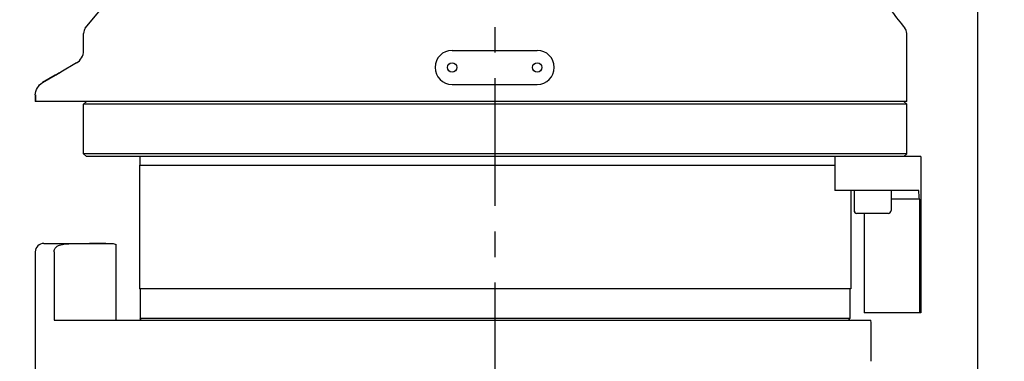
# Model space of a CAD drawing. Header units: millimetres. Extents: x 4086 to 10416, y 123 to 1549.
# Tile 242 of 256: x 9337 to 9395, y 1073 to 1093. Entities that reach past the tile are written whole.
import ezdxf

# ---------------------------------------------------------------- set-up
doc = ezdxf.new("R2010")
doc.units = ezdxf.units.MM
doc.linetypes.add('CENTER', pattern=[0.6, 0.375, -0.075, 0.075, -0.075])
for name, color, linetype in [('中心线', 7, 'Continuous'), ('尺寸标注', 7, 'Continuous'), ('运动范围', 7, 'Continuous')]:
    doc.layers.add(name, color=color, linetype=linetype)
doc.styles.add('思源黑', font='SourceHanSansCN-Normal.ttf')
doc.dimstyles.new('尺寸标注_1_6比例中六', dxfattribs={"dimtxt": 10, "dimasz": 8, "dimexe": 2, "dimexo": 1.5, "dimgap": 1, "dimtad": 1, "dimdec": 1, "dimlfac": 6, "dimdsep": 46, "dimtxsty": '思源黑', "dimcen": 0.09, "dimadec": 0, "dimazin": 0, "dimtp": 0.01, "dimtm": 0.01, "dimtfac": 1, "dimtdec": 1, "dimtofl": 0, "dimtmove": 0, "dimatfit": 3, "dimfxl": 1, "dimtolj": 1, "dimarcsym": 0})

# ---------------------------------------------------------------- blocks, each defined once
blk = doc.blocks.new('*D665')
at = {"layer": 'Defpoints', "color": 0}
for p in [(9304.882, 1121.465), (9386.488, 1121.465), (9340.564, 1038.131)]:
    blk.add_point(p, dxfattribs=at)
at = {"layer": '尺寸标注', "color": 0, "linetype": 'Continuous', "lineweight": -2}
for p, q in [((9384.988, 1121.465), (9302.882, 1121.465)), ((9304.882, 1046.131), (9304.882, 1113.465)), ((9339.064, 1038.131), (9302.882, 1038.131))]:
    blk.add_line(p, q, dxfattribs=at)
at = {"layer": '尺寸标注', "color": 0}
for points in [[(9306.215, 1113.465), (9303.549, 1113.465), (9304.882, 1121.465)], [(9303.549, 1046.131), (9306.215, 1046.131), (9304.882, 1038.131)]]:
    blk.add_solid(points, dxfattribs=at)
at = {"layer": '尺寸标注', "color": 0, "insert": (9293.527, 1079.97), "char_height": 10, "attachment_point": 2, "rotation": 90, "style": '思源黑'}
blk.add_mtext('\\A1;500', dxfattribs=at)
blk = doc.blocks.new('*D668')
at = {"layer": 'Defpoints', "color": 0}
for p in [(9651.931, 1121.465), (9364.758, 1034.002), (9651.931, 840.007)]:
    blk.add_point(p, dxfattribs=at)
at = {"layer": '尺寸标注', "color": 0, "linetype": 'Continuous', "lineweight": -2}
for p, q in [((9651.931, 1119.965), (9651.931, 838.007)), ((9364.758, 1032.502), (9364.758, 838.007)), ((9372.758, 840.007), (9643.931, 840.007))]:
    blk.add_line(p, q, dxfattribs=at)
at = {"layer": '尺寸标注', "color": 0}
for points in [[(9372.758, 841.34), (9372.758, 838.674), (9364.758, 840.007)], [(9643.931, 838.674), (9643.931, 841.34), (9651.931, 840.007)]]:
    blk.add_solid(points, dxfattribs=at)
at = {"layer": '尺寸标注', "color": 0, "insert": (9508.334, 851.376), "char_height": 10, "attachment_point": 2, "style": '思源黑'}
blk.add_mtext('\\A1;1723', dxfattribs=at)
blk = doc.blocks.new('*D669')
at = {"layer": 'Defpoints', "color": 0}
for p in [(9137.106, 1148.493), (9364.758, 1034.002), (9137.106, 840.007)]:
    blk.add_point(p, dxfattribs=at)
at = {"layer": '尺寸标注', "color": 0, "linetype": 'Continuous', "lineweight": -2}
for p, q in [((9137.106, 1146.993), (9137.106, 838.007)), ((9364.758, 1032.502), (9364.758, 838.007)), ((9356.758, 840.007), (9145.106, 840.007))]:
    blk.add_line(p, q, dxfattribs=at)
at = {"layer": '尺寸标注', "color": 0}
for points in [[(9145.106, 841.34), (9145.106, 838.674), (9137.106, 840.007)], [(9356.758, 838.674), (9356.758, 841.34), (9364.758, 840.007)]]:
    blk.add_solid(points, dxfattribs=at)
at = {"layer": '尺寸标注', "color": 0, "insert": (9250.964, 851.376), "char_height": 10, "attachment_point": 2, "style": '思源黑'}
blk.add_mtext('\\A1;1365.9', dxfattribs=at)
blk = doc.blocks.new('*D671')
at = {"layer": 'Defpoints', "color": 0}
for p in [(9435.833, 1121.465), (9364.758, 1034.002), (9435.833, 876.788)]:
    blk.add_point(p, dxfattribs=at)
at = {"layer": '尺寸标注', "color": 0, "linetype": 'Continuous', "lineweight": -2}
for p, q in [((9435.833, 1119.965), (9435.833, 874.788)), ((9364.758, 1032.502), (9364.758, 874.788)), ((9372.758, 876.788), (9427.833, 876.788))]:
    blk.add_line(p, q, dxfattribs=at)
at = {"layer": '尺寸标注', "color": 0}
for points in [[(9372.758, 878.121), (9372.758, 875.454), (9364.758, 876.788)], [(9427.833, 875.454), (9427.833, 878.121), (9435.833, 876.788)]]:
    blk.add_solid(points, dxfattribs=at)
at = {"layer": '尺寸标注', "color": 0, "insert": (9400.059, 888.143), "char_height": 10, "attachment_point": 2, "style": '思源黑'}
blk.add_mtext('\\A1;426.5', dxfattribs=at)
blk = doc.blocks.new('*D672')
at = {"layer": 'Defpoints', "color": 0}
for p in [(9199.242, 1121.465), (9364.758, 1034.002), (9199.242, 876.788)]:
    blk.add_point(p, dxfattribs=at)
at = {"layer": '尺寸标注', "color": 0, "linetype": 'Continuous', "lineweight": -2}
for p, q in [((9199.242, 1119.965), (9199.242, 874.788)), ((9364.758, 1032.502), (9364.758, 874.788)), ((9356.758, 876.788), (9207.242, 876.788))]:
    blk.add_line(p, q, dxfattribs=at)
at = {"layer": '尺寸标注', "color": 0}
for points in [[(9207.242, 878.121), (9207.242, 875.454), (9199.242, 876.788)], [(9356.758, 875.454), (9356.758, 878.121), (9364.758, 876.788)]]:
    blk.add_solid(points, dxfattribs=at)
at = {"layer": '尺寸标注', "color": 0, "insert": (9281.677, 888.156), "char_height": 10, "attachment_point": 2, "style": '思源黑'}
blk.add_mtext('\\A1;993.1', dxfattribs=at)
blk = doc.blocks.new('*D674')
at = {"layer": 'Defpoints', "color": 0}
for p in [(9393.098, 1380.298), (9705.708, 1380.298), (9397.002, 1038.131)]:
    blk.add_point(p, dxfattribs=at)
at = {"layer": '尺寸标注', "color": 0, "linetype": 'Continuous', "lineweight": -2}
for p, q in [((9394.598, 1380.298), (9707.708, 1380.298)), ((9705.708, 1046.131), (9705.708, 1372.298)), ((9398.502, 1038.131), (9707.708, 1038.131))]:
    blk.add_line(p, q, dxfattribs=at)
at = {"layer": '尺寸标注', "color": 0}
for points in [[(9707.041, 1372.298), (9704.375, 1372.298), (9705.708, 1380.298)], [(9704.375, 1046.131), (9707.041, 1046.131), (9705.708, 1038.131)]]:
    blk.add_solid(points, dxfattribs=at)
at = {"layer": '尺寸标注', "color": 0, "insert": (9694.339, 1209.225), "char_height": 10, "attachment_point": 2, "rotation": 90, "style": '思源黑'}
blk.add_mtext('\\A1;2053', dxfattribs=at)
blk = doc.blocks.new('*D678')
at = {"layer": 'Defpoints', "color": 0}
for p in [(9393.081, 1114.798), (9364.758, 1034.002), (9393.081, 985.814)]:
    blk.add_point(p, dxfattribs=at)
at = {"layer": '尺寸标注', "color": 0, "linetype": 'Continuous', "lineweight": -2}
for p, q in [((9393.081, 1113.298), (9393.081, 983.814)), ((9364.758, 1032.502), (9364.758, 983.814)), ((9372.758, 985.814), (9385.081, 985.814))]:
    blk.add_line(p, q, dxfattribs=at)
at = {"layer": '尺寸标注', "color": 0}
for points in [[(9372.758, 987.147), (9372.758, 984.48), (9364.758, 985.814)], [(9385.081, 984.48), (9385.081, 987.147), (9393.081, 985.814)]]:
    blk.add_solid(points, dxfattribs=at)
at = {"layer": '尺寸标注', "color": 0, "insert": (9379.199, 997.169), "char_height": 10, "attachment_point": 2, "style": '思源黑'}
blk.add_mtext('\\A1;170', dxfattribs=at)

msp = doc.modelspace()

# ---------------------------------------------------------------- linework, layer by layer
at = {"layer": '中心线', "color": 7, "linetype": 'CENTER', "ltscale": 20}
msp.add_line((9364.758, 1034.002), (9364.758, 1101.371), dxfattribs=at)
at = {"layer": '运动范围', "color": 7, "linetype": 'Continuous'}
for p, q in [((9340.693, 1092.432), (9344.694, 1097.298)), ((9340.591, 1091.112), (9340.591, 1092.13)), ((9388.924, 1088.131), (9388.924, 1092.13)), ((9362.229, 1091.131), (9367.229, 1091.131)), ((9340.174, 1090.391), (9339.256, 1089.861)), ((9338.924, 1089.668), (9338.176, 1089.236)), ((9338.177, 1089.236), (9338.925, 1089.668)), ((9362.229, 1089.131), (9367.229, 1089.131)), ((9337.759, 1088.514), (9337.759, 1088.131)), ((9388.924, 1088.131), (9337.759, 1088.131)), ((9337.76, 1088.514), (9337.76, 1088.131)), ((9340.758, 1088.131), (9340.591, 1087.965)), ((9388.758, 1088.131), (9388.924, 1087.965)), ((9340.591, 1085.065), (9340.591, 1087.965)), ((9388.924, 1087.965), (9340.591, 1087.965)), ((9388.924, 1085.065), (9388.924, 1087.965)), ((9340.758, 1084.898), (9340.591, 1085.065)), ((9388.924, 1085.065), (9340.591, 1085.065)), ((9387.032, 1084.898), (9340.758, 1084.898)), ((9343.924, 1084.398), (9343.924, 1084.898)), ((9384.71, 1084.898), (9384.71, 1082.898)), ((9389.758, 1084.898), (9387.032, 1084.898)), ((9388.758, 1084.898), (9388.924, 1085.065)), ((9389.758, 1084.898), (9389.758, 1075.731)), ((9343.883, 1084.398), (9343.883, 1077.131)), ((9343.883, 1084.398), (9384.71, 1084.398)), ((9389.625, 1082.898), (9384.71, 1082.898)), ((9385.633, 1082.898), (9385.633, 1077.131)), ((9385.83, 1082.898), (9385.83, 1081.731)), ((9385.835, 1082.898), (9385.835, 1081.731)), ((9388.002, 1082.898), (9388.002, 1081.731)), ((9389.672, 1082.398), (9388.002, 1082.398)), ((9389.672, 1082.398), (9389.672, 1075.731)), ((9387.835, 1081.565), (9386.002, 1081.565)), ((9386.42, 1081.565), (9386.42, 1075.731)), ((9386.422, 1081.565), (9386.422, 1075.731)), ((9338.258, 1079.798), (9342.262, 1079.798)), ((9342.511, 1075.298), (9342.511, 1079.731)), ((9337.758, 1079.298), (9337.758, 1070.631)), ((9338.859, 1079.298), (9338.859, 1075.298)), ((9385.633, 1077.131), (9343.883, 1077.131)), ((9343.924, 1077.131), (9343.924, 1075.398)), ((9385.591, 1077.131), (9385.591, 1075.398)), ((9338.859, 1075.298), (9386.812, 1075.298)), ((9343.982, 1075.298), (9343.924, 1075.398)), ((9385.591, 1075.398), (9343.924, 1075.398)), ((9385.533, 1075.298), (9385.591, 1075.398)), ((9389.758, 1075.731), (9386.422, 1075.731)), ((9386.841, 1075.131), (9386.812, 1075.298)), ((9386.841, 1072.881), (9386.841, 1075.131))]:
    msp.add_line(p, q, dxfattribs=at)
for centre in [(9362.229, 1090.131), (9367.229, 1090.131)]:
    msp.add_circle(centre, 0.275, dxfattribs=at)
at = {"layer": '运动范围', "color": 7, "linetype": 'Continuous', "lineweight": -2}
msp.add_arc((9393.098, 1121.465), 258.833, 305, 168, dxfattribs=at)
at = {"layer": '运动范围', "color": 7, "linetype": 'Continuous'}
for centre, radius, start, end in [((9393.098, 1121.465), 42.735, 304.0429, 89.0429), ((9322.501, 1041.976), 83.333, 37.26349, 38.97384), ((9341.091, 1092.13), 0.5, 142.73651, 180), ((9388.424, 1092.13), 0.5, 0, 37.26349), ((9339.758, 1091.112), 0.833, 300, 0), ((9362.229, 1090.131), 1, 90, 270), ((9367.229, 1090.131), 1, 270, 90), ((9385.997, 1081.731), 0.167, 180, 270), ((9386.002, 1081.731), 0.167, 180, 270), ((9387.835, 1081.731), 0.167, 270, 0), ((9338.258, 1079.298), 0.5, 90, 180)]:
    msp.add_arc(centre, radius, start, end, dxfattribs=at)
for centre, major_axis, ratio, start_param, end_param in [((9364.758, 1080.315), (17.683, 17.683), 0.999418, -0.702259, -0.682171), ((9341.899, 1079.298), (5.715, 0), 0.087493, 1.570796, 2.01605)]:
    msp.add_ellipse(centre, major_axis=major_axis, ratio=ratio, start_param=start_param, end_param=end_param, dxfattribs=at)
for points, knots in [([(9339.256, 1089.861), (9339.244, 1089.853), (9339.133, 1089.789), (9339.023, 1089.725), (9338.924, 1089.668)], [0, 0, 0, 0, 0.112138, 1, 1, 1, 1]), ([(9338.925, 1089.668), (9338.965, 1089.691), (9339.036, 1089.735), (9339.154, 1089.793), (9339.189, 1089.836), (9339.267, 1089.855), (9339.258, 1089.861)], [0, 0, 0, 0, 0.359785, 0.681014, 0.912872, 1, 1, 1, 1]), ([(9338.859, 1079.298), (9338.859, 1079.402), (9338.957, 1079.616), (9339.16, 1079.703), (9339.262, 1079.727)], [0, 0, 0, 0, 0.497693, 1, 1, 1, 1])]:
    msp.add_open_spline(points, degree=3, knots=knots, dxfattribs=at)
for points in [[(9337.759, 1088.514), (9337.759, 1088.792), (9337.936, 1089.097), (9338.176, 1089.236)], [(9339.262, 1079.727), (9339.32, 1079.74), (9339.379, 1079.747), (9339.438, 1079.749)], [(9342.262, 1079.798), (9342.347, 1079.798), (9342.436, 1079.774), (9342.511, 1079.731)]]:
    msp.add_open_spline(points, degree=3, dxfattribs=at)

# ---------------------------------------------------------------- dimensions: what is measured, and where the dimension line sits
at = {"layer": '尺寸标注', "color": 7, "linetype": 'Continuous'}
for base, p1, p2, angle, picture, middle in [((9705.708, 1380.298), (9397.002, 1038.131), (9393.098, 1380.298), 90, '*D674', (9705.708, 1209.225)), ((9137.106, 840.007), (9364.758, 1034.002), (9137.106, 1148.493), 180, '*D669', (9250.964, 840.007)), ((9199.242, 876.788), (9364.758, 1034.002), (9199.242, 1121.465), 180, '*D672', (9281.677, 876.788))]:
    dim = msp.add_linear_dim(base=base, p1=p1, p2=p2, angle=angle, dimstyle='尺寸标注_1_6比例中六', dxfattribs=at)
    dim.commit()
    dim.dimension.update_dxf_attribs({"geometry": picture, "text_midpoint": middle, "dimtype": 160})
at = {"layer": '尺寸标注', "linetype": 'Continuous'}
dim = msp.add_linear_dim(base=(9304.882, 1121.465), p1=(9340.564, 1038.131), p2=(9386.488, 1121.465), angle=90, dimstyle='尺寸标注_1_6比例中六', dxfattribs=at)
dim.commit()
dim.dimension.update_dxf_attribs({"geometry": '*D665', "text_midpoint": (9304.882, 1079.97), "dimtype": 160})
at = {"layer": '尺寸标注', "color": 7, "linetype": 'Continuous'}
for base, p1, p2, picture, middle in [((9651.931, 840.007), (9364.758, 1034.002), (9651.931, 1121.465), '*D668', (9508.334, 840.007)), ((9435.8334, 876.7876), (9364.7578, 1034.0022), (9435.8334, 1121.4645), '*D671', (9400.0588, 876.7876))]:
    dim = msp.add_linear_dim(base=base, p1=p1, p2=p2, dimstyle='尺寸标注_1_6比例中六', dxfattribs=at)
    dim.commit()
    dim.dimension.update_dxf_attribs({"geometry": picture, "text_midpoint": middle, "dimtype": 160})
dim = msp.add_linear_dim(base=(9393.081, 985.814), p1=(9364.758, 1034.002), p2=(9393.081, 1114.798), text='170', dimstyle='尺寸标注_1_6比例中六', dxfattribs=at)
dim.commit()
dim.dimension.update_dxf_attribs({"geometry": '*D678', "text_midpoint": (9379.199, 985.814), "dimtype": 160})

doc.saveas('drawing.dxf')
